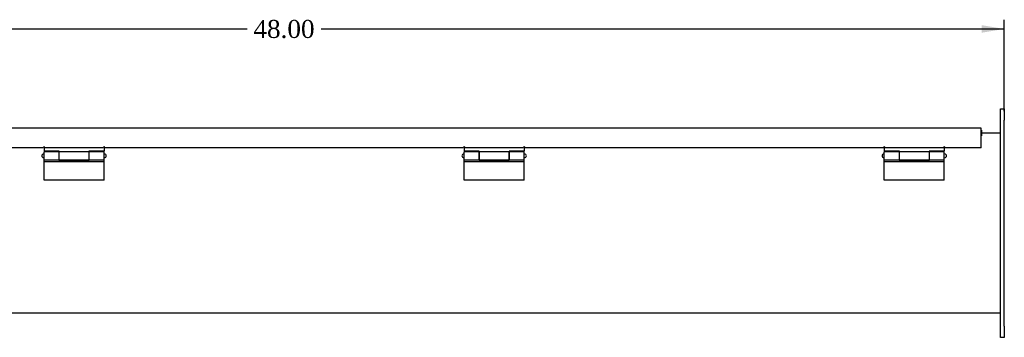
# Model space of a CAD drawing. Header units: inches. Extents: x 0 to 120, y -1 to 80.
# Tile 4 of 10: x 36 to 69, y 40 to 51. Entities that reach past the tile are written whole.
import ezdxf
from ezdxf.enums import TextEntityAlignment as Align

# ---------------------------------------------------------------- set-up
doc = ezdxf.new("R2010")
doc.units = ezdxf.units.IN
doc.header["$MEASUREMENT"] = 0
for name, color, linetype in [('COM70666-2', 7, 'Continuous'), ('COM70693-10', 7, 'Continuous'), ('COM70694-10', 7, 'Continuous'), ('Default', 7, 'Continuous'), ('GSK11095', 7, 'Continuous'), ('HNG86641-1', 7, 'Continuous'), ('HNG86641-2', 7, 'Continuous'), ('HNG86641-3', 7, 'Continuous')]:
    doc.layers.add(name, color=color, linetype=linetype)
doc.styles.add('SEACAD_Times_New_Roman', font='times.ttf')
doc.dimstyles.new('HAMMOND_(STH_-_120x80)', dxfattribs={"dimtxt": 0.6, "dimasz": 0.75, "dimexe": 0.3, "dimexo": 0.3, "dimgap": 0.15, "dimtad": 0, "dimtih": 1, "dimtoh": 1, "dimzin": 0, "dimdsep": 46, "dimtxsty": 'SEACAD_Times_New_Roman', "dimblk1": '_SE_FILLED', "dimblk2": '_SE_FILLED', "dimsah": 1, "dimcen": 0.3, "dimadec": 0, "dimazin": 0, "dimtfac": 0.8, "dimtofl": 0, "dimtmove": 0, "dimatfit": 3, "dimfxl": 1, "dimtolj": 1, "dimtzin": 0, "dimarcsym": 0})

# ---------------------------------------------------------------- blocks, each defined once
blk = doc.blocks.new('SE7')
at = {"layer": 'COM70666-2', "color": 7, "linetype": 'Continuous'}
for p, q in [((68.784, 47.561), (68.909, 47.561)), ((68.784, 47.186), (68.784, 47.561)), ((68.909, 47.561), (68.909, 47.186)), ((68.784, 40.311), (68.784, 47.186)), ((68.909, 40.311), (68.909, 47.186)), ((68.784, 39.936), (68.784, 40.311)), ((68.909, 40.311), (68.909, 39.936)), ((68.909, 39.936), (68.784, 39.936))]:
    blk.add_line(p, q, dxfattribs=at)
at = {"layer": 'COM70693-10', "color": 7, "linetype": 'Continuous'}
for p, q in [((68.784, 46.748), (68.144, 46.748)), ((68.784, 40.748), (21.034, 40.748))]:
    blk.add_line(p, q, dxfattribs=at)
at = {"layer": 'COM70694-10', "color": 7, "linetype": 'Continuous'}
for p, q in [((68.143, 46.92), (21.675, 46.92)), ((68.143, 46.812), (68.143, 46.92)), ((68.143, 46.264), (68.143, 46.812)), ((36.879, 46.264), (24.939, 46.264)), ((38.879, 46.264), (36.939, 46.264)), ((50.879, 46.264), (38.939, 46.264)), ((52.879, 46.264), (50.939, 46.264)), ((64.879, 46.264), (52.939, 46.264)), ((66.879, 46.264), (64.939, 46.264)), ((68.143, 46.264), (66.939, 46.264))]:
    blk.add_line(p, q, dxfattribs=at)
for centre in [(36.909, 46.264), (38.909, 46.264), (50.909, 46.264), (52.909, 46.264), (64.909, 46.264), (66.909, 46.264)]:
    blk.add_arc(centre, 0.03, 0, 180, dxfattribs=at)
at = {"layer": 'GSK11095', "color": 7, "linetype": 'Continuous'}
for p, q in [((68.144, 46.848), (68.143, 46.848)), ((68.143, 46.848), (68.143, 46.848)), ((68.144, 46.661), (68.143, 46.661)), ((68.143, 46.661), (68.143, 46.661)), ((68.144, 46.848), (68.144, 46.661))]:
    blk.add_line(p, q, dxfattribs=at)
at = {"layer": 'HNG86641-1', "color": 7, "linetype": 'Continuous'}
for p, q in [((36.909, 46.294), (36.909, 46.154)), ((38.909, 46.294), (38.909, 46.154)), ((50.909, 46.294), (50.909, 46.154)), ((52.909, 46.294), (52.909, 46.154)), ((64.909, 46.294), (64.909, 46.154)), ((66.909, 46.294), (66.909, 46.154)), ((37.413, 46.154), (36.909, 46.154)), ((37.413, 46.132), (37.413, 46.154)), ((37.413, 45.857), (37.413, 46.132)), ((38.405, 46.132), (37.413, 46.132)), ((38.909, 46.154), (38.405, 46.154)), ((38.405, 46.154), (38.405, 46.132)), ((38.405, 46.132), (38.405, 45.857)), ((51.413, 46.154), (50.909, 46.154)), ((51.413, 46.132), (51.413, 46.154)), ((51.413, 45.857), (51.413, 46.132)), ((52.405, 46.132), (51.413, 46.132)), ((52.909, 46.154), (52.405, 46.154)), ((52.405, 46.154), (52.405, 46.132)), ((52.405, 46.132), (52.405, 45.857)), ((65.413, 46.154), (64.909, 46.154)), ((65.413, 46.132), (65.413, 46.154)), ((65.413, 45.857), (65.413, 46.132)), ((66.405, 46.132), (65.413, 46.132)), ((66.909, 46.154), (66.405, 46.154)), ((66.405, 46.154), (66.405, 46.132)), ((66.405, 46.132), (66.405, 45.857)), ((37.413, 45.857), (38.405, 45.857)), ((51.413, 45.857), (52.405, 45.857)), ((65.413, 45.857), (66.405, 45.857))]:
    blk.add_line(p, q, dxfattribs=at)
at = {"layer": 'HNG86641-2', "color": 7, "linetype": 'Continuous'}
for p, q in [((36.909, 45.857), (36.909, 46.132)), ((37.405, 46.132), (36.909, 46.132)), ((37.405, 46.132), (37.405, 45.857)), ((38.413, 45.857), (38.413, 46.132)), ((38.909, 46.132), (38.413, 46.132)), ((38.909, 45.857), (38.909, 46.132)), ((50.909, 45.857), (50.909, 46.132)), ((51.405, 46.132), (50.909, 46.132)), ((51.405, 46.132), (51.405, 45.857)), ((52.413, 45.857), (52.413, 46.132)), ((52.909, 46.132), (52.413, 46.132)), ((52.909, 45.857), (52.909, 46.132)), ((64.909, 45.857), (64.909, 46.132)), ((65.405, 46.132), (64.909, 46.132)), ((65.405, 46.132), (65.405, 45.857)), ((66.413, 45.857), (66.413, 46.132)), ((66.909, 46.132), (66.413, 46.132)), ((66.909, 45.857), (66.909, 46.132)), ((36.909, 45.788), (36.909, 45.857)), ((36.909, 45.857), (37.405, 45.857)), ((36.909, 45.181), (36.909, 45.788)), ((38.909, 45.788), (36.909, 45.788)), ((37.405, 45.857), (37.405, 45.834)), ((37.405, 45.834), (38.413, 45.834)), ((38.413, 45.834), (38.413, 45.857)), ((38.413, 45.857), (38.909, 45.857)), ((38.909, 45.788), (38.909, 45.857)), ((38.909, 45.181), (38.909, 45.788)), ((50.909, 45.788), (50.909, 45.857)), ((50.909, 45.857), (51.405, 45.857)), ((50.909, 45.181), (50.909, 45.788)), ((52.909, 45.788), (50.909, 45.788)), ((51.405, 45.857), (51.405, 45.834)), ((51.405, 45.834), (52.413, 45.834)), ((52.413, 45.834), (52.413, 45.857)), ((52.413, 45.857), (52.909, 45.857)), ((52.909, 45.788), (52.909, 45.857)), ((52.909, 45.181), (52.909, 45.788)), ((64.909, 45.788), (64.909, 45.857)), ((64.909, 45.857), (65.405, 45.857)), ((64.909, 45.181), (64.909, 45.788)), ((66.909, 45.788), (64.909, 45.788)), ((65.405, 45.857), (65.405, 45.834)), ((65.405, 45.834), (66.413, 45.834)), ((66.413, 45.834), (66.413, 45.857)), ((66.413, 45.857), (66.909, 45.857)), ((66.909, 45.788), (66.909, 45.857)), ((66.909, 45.181), (66.909, 45.788)), ((38.909, 45.181), (36.909, 45.181)), ((52.909, 45.181), (50.909, 45.181)), ((66.909, 45.181), (64.909, 45.181))]:
    blk.add_line(p, q, dxfattribs=at)
at = {"layer": 'HNG86641-3', "color": 7, "linetype": 'Continuous'}
for p, q in [((36.909, 46.057), (36.897, 46.057)), ((37.413, 46.057), (37.405, 46.057)), ((38.413, 46.057), (38.405, 46.057)), ((38.922, 46.057), (38.909, 46.057)), ((50.909, 46.057), (50.897, 46.057)), ((51.413, 46.057), (51.405, 46.057)), ((52.413, 46.057), (52.405, 46.057)), ((52.922, 46.057), (52.909, 46.057)), ((64.909, 46.057), (64.897, 46.057)), ((65.413, 46.057), (65.405, 46.057)), ((66.413, 46.057), (66.405, 46.057)), ((66.922, 46.057), (66.909, 46.057)), ((36.897, 45.932), (36.909, 45.932)), ((37.405, 45.932), (37.413, 45.932)), ((38.405, 45.932), (38.413, 45.932)), ((38.909, 45.932), (38.922, 45.932)), ((50.897, 45.932), (50.909, 45.932)), ((51.405, 45.932), (51.413, 45.932)), ((52.405, 45.932), (52.413, 45.932)), ((52.909, 45.932), (52.922, 45.932)), ((64.897, 45.932), (64.909, 45.932)), ((65.405, 45.932), (65.413, 45.932)), ((66.405, 45.932), (66.413, 45.932)), ((66.909, 45.932), (66.922, 45.932))]:
    blk.add_line(p, q, dxfattribs=at)
for centre, start, end in [((36.897, 45.994), 90, 270), ((38.922, 45.994), 270, 90), ((50.897, 45.994), 90, 270), ((52.922, 45.994), 270, 90), ((64.897, 45.994), 90, 270), ((66.922, 45.994), 270, 90)]:
    blk.add_arc(centre, 0.0625, start, end, dxfattribs=at)
blk = doc.blocks.new('DMBLK198')
at = {"layer": 'Default', "linetype": 'Continuous', "transparency": 16777216}
for points in [[(21.659, 50.353), (20.909, 50.228), (21.659, 50.103)], [(68.159, 50.353), (68.159, 50.103), (68.909, 50.228)]]:
    blk.add_hatch(color=7, dxfattribs=at).paths.add_polyline_path(points)
at = {"layer": 'Default', "color": 7, "linetype": 'Continuous', "transparency": 16777216}
for p, q in [((20.909, 47.861), (20.909, 50.528)), ((20.909, 50.228), (43.676, 50.228)), ((46.143, 50.228), (68.909, 50.228)), ((68.909, 47.486), (68.909, 50.528))]:
    blk.add_line(p, q, dxfattribs=at)
at = {"layer": 'Default', "color": 7, "linetype": 'Continuous', "transparency": 16777216, "style": 'SEACAD_Times_New_Roman'}
blk.add_text('48.00', height=0.6, dxfattribs=at).set_placement((43.886, 50.528), align=Align.TOP_LEFT)
blk = doc.blocks.new('_SE_FILLED')
at = {"color": 0}
blk.add_line((0, 0), (-1, 0), dxfattribs=at)
blk.add_solid([(0, 0), (-1, -0.1665), (-1, 0.1665), (0, 0)], dxfattribs=at)

msp = doc.modelspace()

# ---------------------------------------------------------------- block references
at = {"layer": 'Default'}
msp.add_blockref('SE7', (0, 0), dxfattribs=at)

# ---------------------------------------------------------------- dimensions: what is measured, and where the dimension line sits
at = {"layer": 'Default', "color": 7, "linetype": 'Continuous'}
dim = msp.add_linear_dim(base=(20.909, 50.228), p1=(20.909, 47.186), p2=(68.909, 47.186), angle=0, text='\\A1;<>', dimstyle='HAMMOND_(STH_-_120x80)', dxfattribs=at)
dim.commit()
dim.dimension.update_dxf_attribs({"geometry": 'DMBLK198', "text_midpoint": (44.909, 50.228), "dimtype": 161})

doc.saveas('drawing.dxf')
